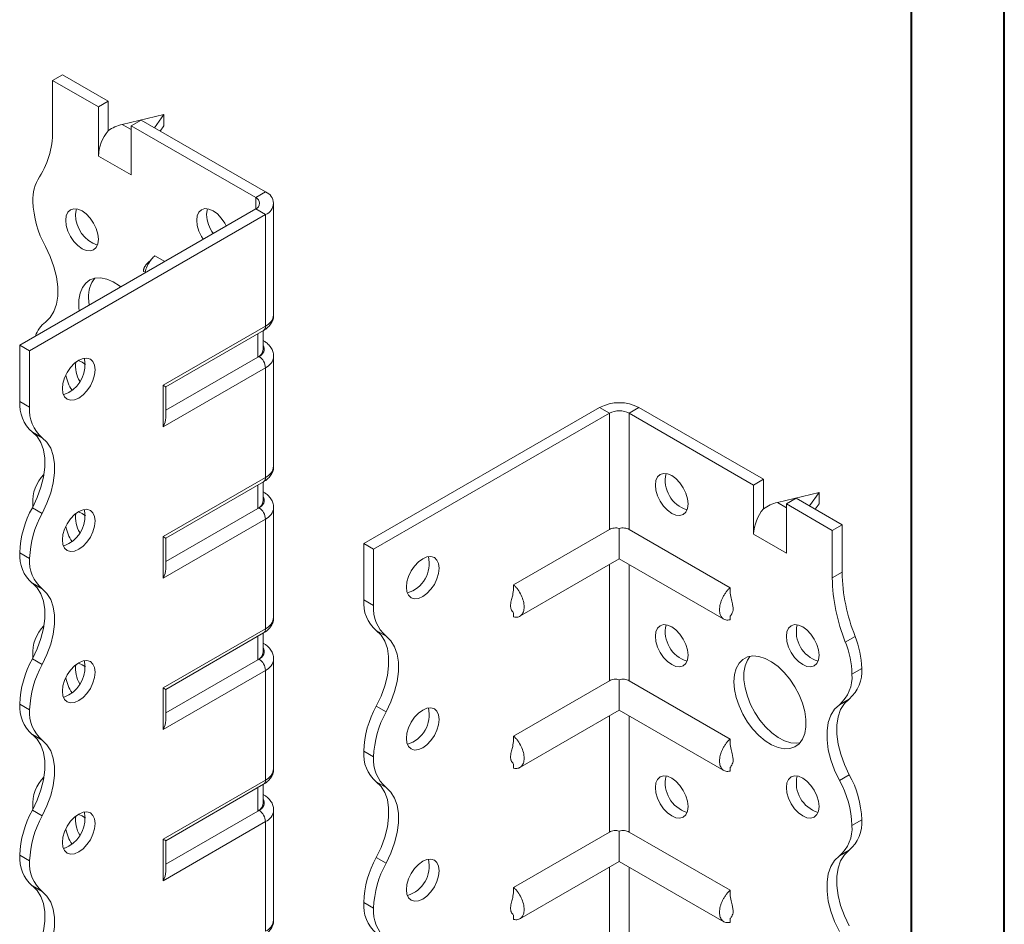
# Model space of a CAD drawing. Header units: millimetres. Extents: x 0 to 210, y 0 to 297.
# Tile 4 of 6: x 157 to 210, y 111 to 160. Entities that reach past the tile are written whole.
import ezdxf

# ---------------------------------------------------------------- set-up
doc = ezdxf.new("R2010")
doc.units = ezdxf.units.MM

msp = doc.modelspace()

# ---------------------------------------------------------------- linework, layer by layer
at = {"color": 7, "linetype": 'Continuous', "lineweight": 40}
for p, q in [((210.079, 0.215), (210.079, 297.215)), ((205.079, 5.215), (205.079, 292.215))]:
    msp.add_line(p, q, dxfattribs=at)
at = {"color": 7, "linetype": 'Continuous', "lineweight": 15}
for p, q in [((158.72, 156.924), (159.251, 157.23)), ((158.72, 156.924), (158.72, 154.36)), ((161.195, 155.495), (158.72, 156.924)), ((161.725, 155.801), (159.251, 157.23)), ((161.725, 155.801), (161.195, 155.495)), ((161.725, 154.208), (161.725, 155.801)), ((161.195, 152.842), (161.195, 155.495)), ((164.731, 155.087), (162.477, 154.551)), ((162.963, 154.475), (163.493, 154.781)), ((170.211, 150.903), (163.493, 154.781)), ((164.215, 154.364), (164.731, 155.087)), ((164.731, 155.087), (164.731, 154.474)), ((162.477, 154.551), (162.963, 154.27)), ((162.963, 151.821), (162.963, 154.475)), ((169.68, 150.597), (162.963, 154.475)), ((164.731, 154.474), (164.525, 154.186)), ((161.195, 152.842), (162.963, 151.821)), ((169.68, 150.597), (170.211, 150.903)), ((169.68, 150.597), (169.68, 149.985)), ((156.952, 142.637), (169.68, 149.985)), ((169.68, 149.985), (170.211, 149.678)), ((170.65, 144.269), (170.65, 150.291)), ((157.483, 142.331), (170.211, 149.678)), ((170.211, 143.656), (170.211, 149.678)), ((164.771, 147.15), (164.236, 147.459)), ((160.665, 145.186), (160.692, 144.796)), ((164.685, 140.466), (170.211, 143.656)), ((164.831, 140.382), (170.107, 143.427)), ((169.791, 141.985), (169.791, 143.245)), ((170.084, 142.393), (170.084, 143.414)), ((157.483, 142.331), (156.952, 142.637)), ((156.952, 139.595), (156.952, 142.637)), ((170.107, 142.864), (170.084, 142.878)), ((170.107, 142.864), (170.084, 142.876)), ((157.483, 139.289), (157.483, 142.331)), ((169.791, 141.985), (164.831, 139.122)), ((169.857, 142.023), (169.791, 141.985)), ((170.65, 136.103), (170.65, 142.023)), ((170.211, 141.411), (164.685, 138.221)), ((170.211, 135.491), (170.211, 141.411)), ((164.685, 138.221), (164.685, 140.466)), ((164.831, 138.714), (164.831, 140.382)), ((156.952, 139.595), (157.483, 139.289)), ((175.514, 131.922), (188.242, 139.269)), ((188.772, 138.963), (188.242, 139.269)), ((189.833, 138.963), (190.363, 139.269)), ((190.363, 139.269), (197.081, 135.391)), ((176.044, 131.615), (188.772, 138.963)), ((188.772, 138.963), (188.772, 132.682)), ((189.833, 132.682), (189.833, 138.963)), ((189.833, 138.963), (196.55, 135.085)), ((158.158, 137.638), (157.628, 137.944)), ((164.685, 132.301), (170.211, 135.491)), ((164.831, 132.216), (170.107, 135.262)), ((169.791, 133.82), (169.791, 135.08)), ((170.084, 134.228), (170.084, 135.249)), ((197.081, 135.391), (196.55, 135.085)), ((196.55, 132.431), (196.55, 135.085)), ((197.081, 133.798), (197.081, 135.391)), ((170.107, 134.699), (170.084, 134.712)), ((170.107, 134.699), (170.084, 134.71)), ((200.086, 134.677), (197.832, 134.141)), ((199.57, 133.954), (200.086, 134.677)), ((200.086, 134.677), (200.086, 134.064)), ((157.66, 134.061), (157.662, 133.926)), ((197.832, 134.141), (198.318, 133.86)), ((198.318, 134.065), (198.849, 134.371)), ((198.318, 131.411), (198.318, 134.065)), ((198.318, 134.065), (200.793, 132.636)), ((198.849, 134.371), (201.323, 132.942)), ((200.086, 134.064), (199.88, 133.775)), ((157.628, 133.861), (158.158, 133.555)), ((169.791, 133.82), (164.831, 130.956)), ((169.857, 133.858), (169.791, 133.82)), ((170.65, 127.938), (170.65, 133.858)), ((170.211, 133.246), (164.685, 130.055)), ((170.211, 127.326), (170.211, 133.246)), ((200.793, 132.636), (201.323, 132.942)), ((201.323, 132.942), (201.323, 130.378)), ((188.772, 132.682), (183.6, 129.697)), ((189.303, 132.737), (189.303, 131.099)), ((189.833, 132.682), (195.277, 129.539)), ((196.55, 132.431), (198.318, 131.411)), ((200.793, 132.636), (200.793, 130.072)), ((164.685, 130.055), (164.685, 132.301)), ((164.831, 130.548), (164.831, 132.216)), ((175.514, 131.922), (176.044, 131.615)), ((175.514, 128.88), (175.514, 131.922)), ((157.483, 131.124), (156.952, 131.43)), ((156.952, 131.429), (156.952, 131.43)), ((156.952, 131.429), (157.483, 131.123)), ((176.044, 128.574), (176.044, 131.615)), ((157.483, 131.123), (157.483, 131.124)), ((183.937, 128.002), (189.303, 131.099)), ((188.772, 130.793), (188.772, 124.517)), ((189.303, 131.099), (194.94, 127.845)), ((189.833, 124.517), (189.833, 130.793)), ((200.793, 130.072), (201.323, 130.378)), ((158.158, 129.472), (157.628, 129.779)), ((175.514, 128.88), (176.044, 128.574)), ((183.6, 128.191), (183.6, 127.968)), ((195.278, 128.028), (195.277, 127.811)), ((164.685, 124.135), (170.211, 127.326)), ((164.831, 124.051), (170.107, 127.097)), ((170.084, 126.063), (170.084, 127.083)), ((176.72, 126.922), (176.189, 127.228)), ((169.791, 125.654), (169.791, 126.914)), ((170.107, 126.534), (170.084, 126.547)), ((170.107, 126.534), (170.084, 126.545)), ((201.5, 126.609), (202.031, 126.915)), ((157.628, 125.696), (158.158, 125.389)), ((157.66, 125.895), (157.662, 125.761)), ((169.791, 125.654), (164.831, 122.791)), ((169.857, 125.692), (169.791, 125.654)), ((170.65, 119.772), (170.65, 125.692)), ((170.211, 125.08), (164.685, 121.89)), ((170.211, 119.16), (170.211, 125.08)), ((201.854, 124.879), (202.384, 125.185)), ((188.772, 124.517), (183.6, 121.531)), ((189.303, 124.571), (189.303, 122.934)), ((189.833, 124.517), (195.277, 121.374)), ((164.685, 121.89), (164.685, 124.135)), ((164.831, 122.383), (164.831, 124.051)), ((201.709, 123.534), (201.178, 123.227)), ((157.483, 122.958), (156.952, 123.264)), ((156.952, 123.264), (157.483, 122.958)), ((156.952, 123.264), (156.952, 123.264)), ((157.483, 122.958), (157.483, 122.958)), ((176.189, 123.146), (176.72, 122.839)), ((183.937, 119.837), (189.303, 122.934)), ((189.303, 122.934), (194.94, 119.679)), ((188.772, 122.628), (188.772, 116.352)), ((189.833, 116.352), (189.833, 122.628)), ((158.158, 121.307), (157.628, 121.613)), ((176.044, 120.408), (175.514, 120.714)), ((175.514, 120.714), (176.044, 120.408)), ((175.514, 120.714), (175.514, 120.714)), ((176.044, 120.408), (176.044, 120.408)), ((183.6, 120.026), (183.6, 119.803)), ((195.278, 119.863), (195.277, 119.646)), ((164.685, 115.97), (170.211, 119.16)), ((176.719, 118.757), (176.189, 119.063)), ((201.179, 119.144), (201.709, 119.45)), ((164.831, 115.885), (170.107, 118.931)), ((169.791, 117.489), (169.791, 118.749)), ((170.084, 117.897), (170.084, 118.918)), ((170.107, 118.368), (170.084, 118.382)), ((170.107, 118.368), (170.084, 118.379)), ((157.628, 117.53), (158.158, 117.224)), ((157.66, 117.73), (157.66, 117.729)), ((157.66, 117.729), (157.662, 117.595)), ((169.791, 117.489), (164.831, 114.626)), ((169.857, 117.527), (169.791, 117.489)), ((170.65, 111.607), (170.65, 117.527)), ((170.211, 116.915), (164.685, 113.725)), ((170.211, 110.995), (170.211, 116.915)), ((202.384, 117.02), (201.854, 116.714)), ((201.854, 116.714), (202.384, 117.02)), ((202.384, 117.02), (202.384, 117.02)), ((189.303, 116.406), (189.303, 114.768)), ((201.854, 116.714), (201.854, 116.714)), ((164.685, 113.725), (164.685, 115.97)), ((164.831, 114.217), (164.831, 115.885)), ((188.772, 116.352), (183.6, 113.366)), ((189.833, 116.352), (195.277, 113.209)), ((201.709, 115.368), (201.178, 115.062)), ((157.483, 114.793), (156.952, 115.099)), ((156.952, 115.098), (156.952, 115.099)), ((156.952, 115.098), (157.483, 114.792)), ((157.483, 114.792), (157.483, 114.793)), ((176.189, 114.98), (176.72, 114.674)), ((183.937, 111.671), (189.303, 114.768)), ((189.303, 114.768), (194.94, 111.514)), ((188.772, 114.462), (188.772, 108.186)), ((189.833, 108.186), (189.833, 114.462)), ((158.158, 113.142), (157.628, 113.448)), ((176.044, 112.243), (175.514, 112.549)), ((175.514, 112.548), (175.514, 112.549)), ((175.514, 112.548), (176.044, 112.242)), ((176.044, 112.242), (176.044, 112.243)), ((183.6, 111.86), (183.6, 111.637)), ((195.278, 111.697), (195.277, 111.48))]:
    msp.add_line(p, q, dxfattribs=at)
at = {"color": 7, "linetype": 'Continuous', "lineweight": 15, "flags": 128}
for points in [[(161.195, 148.351), (161.165, 148.632), (161.077, 148.929), (160.936, 149.222), (160.753, 149.49), (160.54, 149.715), (160.311, 149.881), (160.082, 149.979), (159.869, 150), (159.686, 149.943), (159.546, 149.813), (159.457, 149.618), (159.427, 149.371), (159.457, 149.09), (159.546, 148.792), (159.686, 148.5), (159.869, 148.232), (160.082, 148.007), (160.311, 147.84), (160.54, 147.743), (160.753, 147.722), (160.936, 147.778), (161.077, 147.909), (161.165, 148.104), (161.195, 148.351)], [(160.01, 149.994), (159.988, 149.924), (159.958, 149.677)], [(168.089, 149.066), (168.007, 149.222), (167.824, 149.49), (167.611, 149.715), (167.382, 149.882), (167.154, 149.979), (166.94, 150.001), (166.757, 149.944), (166.617, 149.814), (166.529, 149.619), (166.498, 149.372), (166.529, 149.09), (166.617, 148.793), (166.757, 148.501), (166.852, 148.352)], [(167.082, 149.995), (167.059, 149.925), (167.029, 149.678)], [(158.335, 143.878), (158.594, 144.123), (158.795, 144.446), (158.932, 144.837), (159.001, 145.286), (159.001, 145.782), (158.932, 146.312), (158.795, 146.861), (158.594, 147.415), (158.335, 147.96)], [(162.404, 145.784), (162.34, 145.832), (161.992, 146.051), (161.646, 146.197), (161.315, 146.264), (161.008, 146.25), (160.735, 146.156), (160.506, 145.986), (160.327, 145.743), (160.205, 145.437), (160.142, 145.077), (160.142, 144.674), (160.162, 144.49)], [(160.134, 141.82), (159.906, 141.653), (159.692, 141.428), (159.509, 141.16), (159.369, 140.868), (159.281, 140.571), (159.251, 140.289), (159.281, 140.042), (159.369, 139.847), (159.509, 139.717), (159.692, 139.66), (159.906, 139.681), (160.134, 139.779), (160.363, 139.946), (160.576, 140.171), (160.759, 140.439), (160.9, 140.731), (160.988, 141.028), (161.018, 141.31), (160.988, 141.556), (160.9, 141.752), (160.759, 141.882), (160.576, 141.939), (160.363, 141.917), (160.134, 141.82)], [(160.488, 141.594), (160.311, 141.716), (160.11, 141.806)], [(164.685, 140.466), (164.747, 140.43), (164.793, 140.404), (164.822, 140.387), (164.831, 140.382)], [(159.604, 140.085), (159.375, 139.988), (159.303, 139.972)], [(157.628, 137.944), (157.887, 137.698), (158.088, 137.376), (158.225, 136.985), (158.294, 136.535), (158.294, 136.039), (158.225, 135.51), (158.088, 134.96), (157.887, 134.406), (157.628, 133.861)], [(158.158, 133.555), (158.418, 134.1), (158.618, 134.654), (158.755, 135.203), (158.825, 135.733), (158.825, 136.229), (158.755, 136.679), (158.618, 137.07), (158.418, 137.392), (158.158, 137.638)], [(191.247, 135.085), (191.277, 135.331), (191.366, 135.527), (191.506, 135.657), (191.689, 135.713), (191.902, 135.692), (192.131, 135.595), (192.36, 135.428), (192.573, 135.203), (192.756, 134.935), (192.896, 134.643), (192.985, 134.346), (193.015, 134.064), (192.985, 133.817), (192.896, 133.622), (192.756, 133.492), (192.573, 133.435), (192.36, 133.456), (192.131, 133.554), (191.902, 133.721), (191.689, 133.946), (191.506, 134.213), (191.366, 134.506), (191.277, 134.803), (191.247, 135.085)], [(160.134, 133.655), (159.906, 133.488), (159.692, 133.263), (159.509, 132.995), (159.369, 132.702), (159.281, 132.405), (159.251, 132.124), (159.281, 131.877), (159.369, 131.682), (159.509, 131.552), (159.692, 131.495), (159.906, 131.516), (160.134, 131.613), (160.363, 131.78), (160.576, 132.005), (160.759, 132.273), (160.9, 132.566), (160.988, 132.863), (161.018, 133.144), (160.988, 133.391), (160.9, 133.586), (160.759, 133.717), (160.576, 133.773), (160.363, 133.752), (160.134, 133.655)], [(160.488, 133.428), (160.311, 133.551), (160.11, 133.64)], [(159.604, 131.92), (159.375, 131.822), (159.303, 131.807)], [(164.685, 132.301), (164.747, 132.265), (164.793, 132.238), (164.822, 132.222), (164.831, 132.216)], [(178.696, 131.105), (178.467, 130.938), (178.254, 130.713), (178.071, 130.445), (177.931, 130.153), (177.842, 129.855), (177.812, 129.574), (177.842, 129.327), (177.931, 129.132), (178.071, 129.002), (178.254, 128.945), (178.467, 128.966), (178.696, 129.063), (178.925, 129.23), (179.138, 129.455), (179.321, 129.723), (179.461, 130.016), (179.55, 130.313), (179.58, 130.594), (179.55, 130.841), (179.461, 131.036), (179.321, 131.167), (179.138, 131.223), (178.925, 131.202), (178.696, 131.105)], [(157.628, 129.779), (157.887, 129.533), (158.088, 129.211), (158.225, 128.819), (158.294, 128.37), (158.294, 127.874), (158.225, 127.344), (158.088, 126.795), (157.887, 126.241), (157.628, 125.696)], [(158.158, 125.389), (158.418, 125.935), (158.618, 126.489), (158.755, 127.038), (158.825, 127.568), (158.825, 128.064), (158.755, 128.513), (158.618, 128.904), (158.417, 129.227), (158.158, 129.472)], [(191.247, 126.919), (191.277, 127.166), (191.366, 127.361), (191.506, 127.491), (191.689, 127.548), (191.902, 127.527), (192.131, 127.43), (192.36, 127.263), (192.573, 127.038), (192.756, 126.77), (192.896, 126.477), (192.985, 126.18), (193.015, 125.899), (192.985, 125.652), (192.896, 125.457), (192.756, 125.326), (192.573, 125.27), (192.36, 125.291), (192.131, 125.388), (191.902, 125.555), (191.689, 125.78), (191.506, 126.048), (191.366, 126.34), (191.277, 126.638), (191.247, 126.919)], [(198.318, 126.92), (198.348, 127.167), (198.437, 127.362), (198.577, 127.492), (198.76, 127.549), (198.973, 127.528), (199.202, 127.43), (199.431, 127.263), (199.644, 127.038), (199.827, 126.771), (199.968, 126.478), (200.056, 126.181), (200.086, 125.899), (200.056, 125.653), (199.968, 125.457), (199.827, 125.327), (199.644, 125.271), (199.431, 125.292), (199.202, 125.389), (198.973, 125.556), (198.76, 125.781), (198.577, 126.049), (198.437, 126.341), (198.348, 126.638), (198.318, 126.92)], [(176.189, 123.146), (176.449, 123.691), (176.65, 124.245), (176.787, 124.794), (176.856, 125.324), (176.856, 125.82), (176.787, 126.269), (176.65, 126.66), (176.449, 126.983), (176.189, 127.228)], [(176.72, 122.839), (176.979, 123.385), (177.18, 123.939), (177.317, 124.488), (177.386, 125.018), (177.386, 125.514), (177.317, 125.963), (177.18, 126.354), (176.979, 126.677), (176.72, 126.922)], [(160.134, 125.489), (159.906, 125.322), (159.692, 125.097), (159.509, 124.83), (159.369, 124.537), (159.281, 124.24), (159.251, 123.958), (159.281, 123.712), (159.369, 123.516), (159.509, 123.386), (159.692, 123.33), (159.906, 123.351), (160.134, 123.448), (160.363, 123.615), (160.576, 123.84), (160.759, 124.108), (160.9, 124.4), (160.988, 124.697), (161.018, 124.979), (160.988, 125.226), (160.9, 125.421), (160.759, 125.551), (160.576, 125.608), (160.363, 125.587), (160.134, 125.489)], [(160.488, 125.263), (160.311, 125.385), (160.11, 125.475)], [(195.49, 124.47), (195.521, 124.853), (195.614, 125.187), (195.765, 125.463), (195.97, 125.67), (196.222, 125.803), (196.513, 125.857), (196.833, 125.83), (197.173, 125.723), (197.522, 125.54), (197.867, 125.287), (198.199, 124.971), (198.506, 124.603), (198.778, 124.195), (199.007, 123.759), (199.186, 123.31), (199.309, 122.863), (199.371, 122.431), (199.371, 122.028), (199.309, 121.668), (199.186, 121.362), (199.007, 121.119), (198.778, 120.949), (198.506, 120.855), (198.199, 120.841), (197.867, 120.908), (197.522, 121.054), (197.173, 121.273), (196.833, 121.559), (196.513, 121.902), (196.222, 122.292), (195.97, 122.715), (195.765, 123.159), (195.614, 123.609), (195.521, 124.051), (195.49, 124.47)], [(196.35, 125.837), (196.213, 125.639), (196.09, 125.333), (196.028, 124.973), (196.028, 124.57), (196.09, 124.138), (196.213, 123.691), (196.391, 123.242), (196.621, 122.806), (196.893, 122.398), (197.2, 122.03), (197.532, 121.714), (197.877, 121.461), (198.226, 121.278), (198.566, 121.171), (198.886, 121.144), (199.049, 121.164)], [(164.685, 124.135), (164.747, 124.1), (164.793, 124.073), (164.822, 124.056), (164.831, 124.051)], [(159.604, 123.754), (159.375, 123.657), (159.303, 123.641)], [(201.709, 123.534), (201.449, 123.288), (201.248, 122.965), (201.112, 122.574), (201.042, 122.125), (201.042, 121.629), (201.112, 121.099), (201.249, 120.55), (201.449, 119.995), (201.709, 119.45)], [(178.696, 122.939), (178.467, 122.773), (178.254, 122.547), (178.071, 122.28), (177.931, 121.987), (177.842, 121.69), (177.812, 121.408), (177.842, 121.162), (177.931, 120.966), (178.071, 120.836), (178.254, 120.78), (178.467, 120.801), (178.696, 120.898), (178.925, 121.065), (179.138, 121.29), (179.321, 121.558), (179.461, 121.85), (179.55, 122.147), (179.58, 122.429), (179.55, 122.676), (179.461, 122.871), (179.321, 123.001), (179.138, 123.058), (178.925, 123.037), (178.696, 122.939)], [(201.179, 119.144), (200.919, 119.689), (200.718, 120.244), (200.581, 120.793), (200.512, 121.323), (200.512, 121.819), (200.581, 122.268), (200.718, 122.659), (200.919, 122.982), (201.178, 123.227)], [(157.628, 121.613), (157.887, 121.368), (158.088, 121.045), (158.225, 120.654), (158.294, 120.205), (158.294, 119.709), (158.225, 119.179), (158.088, 118.63), (157.887, 118.075), (157.628, 117.53)], [(158.158, 117.224), (158.418, 117.769), (158.618, 118.324), (158.755, 118.873), (158.825, 119.402), (158.825, 119.898), (158.755, 120.348), (158.618, 120.739), (158.417, 121.062), (158.158, 121.307)], [(176.189, 114.98), (176.449, 115.525), (176.65, 116.08), (176.787, 116.629), (176.856, 117.159), (176.856, 117.655), (176.786, 118.104), (176.65, 118.495), (176.449, 118.818), (176.189, 119.063)], [(191.247, 118.754), (191.277, 119.001), (191.366, 119.196), (191.506, 119.326), (191.689, 119.383), (191.902, 119.361), (192.131, 119.264), (192.36, 119.097), (192.573, 118.872), (192.756, 118.604), (192.896, 118.312), (192.985, 118.015), (193.015, 117.733), (192.985, 117.486), (192.896, 117.291), (192.756, 117.161), (192.573, 117.104), (192.36, 117.126), (192.131, 117.223), (191.902, 117.39), (191.689, 117.615), (191.506, 117.883), (191.366, 118.175), (191.277, 118.472), (191.247, 118.754)], [(198.318, 118.754), (198.348, 119.001), (198.437, 119.196), (198.577, 119.327), (198.76, 119.383), (198.973, 119.362), (199.202, 119.265), (199.431, 119.098), (199.644, 118.873), (199.827, 118.605), (199.968, 118.313), (200.056, 118.015), (200.086, 117.734), (200.056, 117.487), (199.968, 117.292), (199.827, 117.162), (199.644, 117.105), (199.431, 117.126), (199.202, 117.224), (198.973, 117.39), (198.76, 117.615), (198.577, 117.883), (198.437, 118.176), (198.348, 118.473), (198.318, 118.754)], [(176.72, 114.674), (176.979, 115.219), (177.18, 115.774), (177.317, 116.323), (177.386, 116.852), (177.386, 117.348), (177.317, 117.798), (177.18, 118.189), (176.979, 118.512), (176.719, 118.757)], [(160.134, 117.324), (159.906, 117.157), (159.692, 116.932), (159.509, 116.664), (159.369, 116.372), (159.281, 116.075), (159.251, 115.793), (159.281, 115.546), (159.369, 115.351), (159.509, 115.221), (159.692, 115.164), (159.906, 115.185), (160.134, 115.283), (160.363, 115.449), (160.576, 115.674), (160.759, 115.942), (160.9, 116.235), (160.988, 116.532), (161.018, 116.813), (160.988, 117.06), (160.9, 117.255), (160.759, 117.386), (160.576, 117.442), (160.363, 117.421), (160.134, 117.324)], [(160.488, 117.097), (160.311, 117.22), (160.11, 117.309)], [(159.604, 115.589), (159.375, 115.491), (159.303, 115.476)], [(201.709, 115.368), (201.449, 115.123), (201.248, 114.8), (201.112, 114.409), (201.042, 113.96), (201.042, 113.463), (201.112, 112.934), (201.248, 112.385), (201.449, 111.83), (201.709, 111.285)], [(178.696, 114.774), (178.467, 114.607), (178.254, 114.382), (178.071, 114.114), (177.931, 113.822), (177.842, 113.525), (177.812, 113.243), (177.842, 112.996), (177.931, 112.801), (178.071, 112.671), (178.254, 112.614), (178.467, 112.635), (178.696, 112.733), (178.925, 112.899), (179.138, 113.124), (179.321, 113.392), (179.461, 113.685), (179.55, 113.982), (179.58, 114.264), (179.55, 114.51), (179.461, 114.706), (179.321, 114.836), (179.138, 114.892), (178.925, 114.871), (178.696, 114.774)], [(201.178, 110.979), (200.919, 111.524), (200.718, 112.079), (200.581, 112.628), (200.512, 113.157), (200.512, 113.653), (200.581, 114.103), (200.718, 114.494), (200.919, 114.817), (201.178, 115.062)], [(157.628, 113.448), (157.887, 113.202), (158.088, 112.88), (158.225, 112.489), (158.294, 112.039), (158.294, 111.543), (158.225, 111.013), (158.088, 110.464), (157.887, 109.909), (157.628, 109.364)], [(158.158, 109.058), (158.417, 109.603), (158.618, 110.158), (158.755, 110.707), (158.825, 111.237), (158.825, 111.733), (158.755, 112.182), (158.618, 112.574), (158.417, 112.896), (158.158, 113.142)]]:
    msp.add_lwpolyline(points, dxfattribs=at)
at = {"color": 7, "linetype": 'Continuous', "lineweight": 15}
for centre, radius, start, end in [((154.116, 154.172), 4.608, 327.7485, 2.3387), ((163.495, 152.736), 2.302, 140.2279, 177.3607), ((159.96, 150.484), 2.303, 147.7416, 182.2983), ((169.978, 150.291), 0.655, 290.7834, 69.2166), ((162.969, 150.557), 5.312, 181.7823, 209.2631), ((169.564, 150.291), 0.327, 290.7834, 69.2166), ((161.694, 149.68), 1.737, 180.0957, 251.4679), ((168.921, 149.762), 1.894, 182.5421, 215.6547), ((162.208, 145.288), 1.547, 141.6535, 183.7724), ((169.899, 144.344), 0.754, 294.3747, 354.3052), ((159.274, 142.641), 1.553, 127.2348, 161.8283), ((169.966, 143.629), 0.246, 305.0133, 6.2988), ((169.708, 142.428), 0.431, 290.2669, 29.2057), ((158.733, 141.587), 1.737, 300.0962, 11.4726), ((169.584, 142.443), 0.503, 294.3747, 354.3052), ((169.443, 141.376), 0.768, 2.6055, 57.3945), ((169.914, 142.087), 0.738, 293.6703, 355.2715), ((161.552, 141.505), 1.589, 172.4911, 211.152), ((161.39, 141.327), 1.973, 188.6835, 214.8558), ((158.906, 139.43), 1.96, 175.1643, 229.312), ((159.436, 139.124), 1.96, 175.1643, 229.312), ((189.303, 137.222), 2.306, 62.6097, 117.3903), ((189.303, 137.939), 1.153, 62.6097, 117.3903), ((169.899, 136.178), 0.754, 294.3747, 354.3052), ((159.662, 134.218), 2.009, 134.7177, 184.4772), ((169.966, 135.464), 0.246, 305.0133, 6.2988), ((193.429, 135.324), 1.645, 166.5019, 253.4927), ((169.708, 134.262), 0.431, 290.2669, 29.2057), ((169.584, 134.278), 0.503, 294.3747, 354.3052), ((162.262, 131.264), 5.312, 150.7369, 178.2177), ((162.792, 130.958), 5.312, 150.7369, 178.2177), ((158.733, 133.422), 1.737, 300.0962, 11.4726), ((161.552, 133.34), 1.589, 172.4911, 211.152), ((169.443, 133.211), 0.768, 2.6055, 57.3945), ((169.914, 133.922), 0.738, 293.6703, 355.2715), ((198.85, 132.325), 2.302, 140.2279, 177.3607), ((161.39, 133.162), 1.973, 188.6835, 214.8558), ((158.904, 131.264), 1.959, 175.1625, 229.3233), ((159.435, 130.958), 1.959, 175.1625, 229.3233), ((177.398, 130.834), 1.645, 286.5073, 13.4981), ((211.08, 130.566), 9.758, 181.104, 201.9744), ((210.549, 130.26), 9.758, 181.104, 201.9744), ((177.467, 128.715), 1.96, 175.1643, 229.312), ((177.998, 128.409), 1.96, 175.1643, 229.312), ((169.899, 128.013), 0.754, 294.3747, 354.3052), ((193.429, 127.158), 1.645, 166.5019, 253.4927), ((200.5, 127.159), 1.645, 166.5019, 253.4927), ((159.662, 126.052), 2.009, 134.7177, 184.4772), ((169.966, 127.299), 0.246, 305.0133, 6.2988), ((196.974, 124.782), 4.881, 1.1352, 21.9715), ((197.504, 125.088), 4.881, 1.1352, 21.9715), ((169.584, 126.112), 0.503, 294.3747, 354.3052), ((169.708, 126.097), 0.431, 290.2669, 29.2057), ((162.262, 123.099), 5.312, 150.7369, 178.2177), ((158.733, 125.257), 1.737, 300.0962, 11.4726), ((169.443, 125.045), 0.768, 2.6055, 57.3945), ((169.914, 125.756), 0.738, 293.6703, 355.2715), ((162.792, 122.793), 5.312, 150.7369, 178.2177), ((161.552, 125.174), 1.589, 172.4911, 211.152), ((199.901, 124.714), 1.96, 310.688, 4.8357), ((200.431, 125.02), 1.96, 310.688, 4.8357), ((161.39, 124.996), 1.973, 188.6835, 214.8558), ((158.904, 123.099), 1.959, 175.1625, 229.3233), ((159.435, 122.792), 1.959, 175.1625, 229.3233), ((180.823, 120.549), 5.312, 150.7369, 178.2177), ((181.353, 120.243), 5.312, 150.7369, 178.2177), ((177.398, 122.668), 1.645, 286.5073, 13.4981), ((177.466, 120.549), 1.959, 175.1625, 229.3233), ((177.996, 120.243), 1.959, 175.1625, 229.3233), ((169.899, 119.847), 0.754, 294.3747, 354.3052), ((159.663, 117.887), 2.009, 134.7217, 184.4767), ((169.966, 119.133), 0.246, 305.0133, 6.2988), ((193.429, 118.993), 1.645, 166.5019, 253.4927), ((200.5, 118.994), 1.645, 166.5019, 253.4927), ((196.548, 116.549), 5.308, 1.7827, 29.2674), ((197.078, 116.855), 5.308, 1.7827, 29.2674), ((169.708, 117.931), 0.431, 290.2669, 29.2057), ((162.262, 114.934), 5.312, 150.7369, 178.2177), ((158.733, 117.091), 1.737, 300.0962, 11.4726), ((169.584, 117.947), 0.503, 294.3747, 354.3052), ((169.443, 116.88), 0.768, 2.6055, 57.3945), ((169.914, 117.591), 0.738, 293.6703, 355.2715), ((162.792, 114.628), 5.312, 150.7369, 178.2177), ((161.552, 117.009), 1.589, 172.4911, 211.152), ((200.431, 116.854), 1.96, 310.688, 4.8357), ((161.39, 116.831), 1.973, 188.6835, 214.8558), ((199.901, 116.548), 1.96, 310.688, 4.8357), ((158.904, 114.933), 1.959, 175.1625, 229.3233), ((159.435, 114.627), 1.959, 175.1625, 229.3233), ((180.823, 112.384), 5.312, 150.7369, 178.2177), ((177.398, 114.503), 1.645, 286.5073, 13.4981), ((181.353, 112.078), 5.312, 150.7369, 178.2177), ((177.466, 112.383), 1.959, 175.1625, 229.3233), ((177.996, 112.077), 1.959, 175.1625, 229.3233), ((169.899, 111.682), 0.754, 294.3747, 354.3052)]:
    msp.add_arc(centre, radius, start, end, dxfattribs=at)
for centre, major_axis, ratio, start_param, end_param in [((162.477, 153.326), (1.39, 0.796), 0.717477, 1.181016, 1.704614), ((164.331, 138.425), (0.354, 0.612), 0.577335, 4.71243, 5.497828), ((197.832, 132.916), (1.39, 0.796), 0.717477, 1.181016, 1.704614), ((164.331, 130.259), (0.354, 0.612), 0.577335, 4.71243, 5.497828), ((164.331, 122.094), (0.354, 0.612), 0.577335, 4.71243, 5.497828), ((164.331, 116.174), (0.5, -0.289), 0.00007, 0.000041, 0.785439), ((164.331, 113.929), (0.354, 0.612), 0.577335, 4.71243, 5.497828)]:
    msp.add_ellipse(centre, major_axis=major_axis, ratio=ratio, start_param=start_param, end_param=end_param, dxfattribs=at)
for points, knots in [([(164.085, 147.312), (164.049, 147.269), (163.977, 147.181), (163.849, 147.064), (163.748, 146.956), (163.681, 146.853), (163.654, 146.791), (163.641, 146.751), (163.633, 146.712), (163.63, 146.677), (163.63, 146.646), (163.634, 146.62), (163.641, 146.602), (163.647, 146.599), (163.65, 146.598)], [0, 0, 0, 0, 0.171197, 0.348282, 0.598775, 0.712907, 0.756544, 0.79336, 0.825736, 0.85653, 0.888582, 0.924117, 0.961317, 1, 1, 1, 1]), ([(164.236, 147.459), (164.18, 147.404), (164.041, 147.267), (163.86, 146.986), (163.737, 146.718), (163.715, 146.573), (163.71, 146.538)], [0, 0, 0, 0, 0.225912, 0.558443, 0.890983, 1, 1, 1, 1]), ([(170.107, 143.427), (170.158, 143.459), (170.286, 143.54), (170.453, 143.703), (170.583, 143.918), (170.649, 144.112), (170.642, 144.228), (170.64, 144.265)], [0, 0, 0, 0, 0.167593, 0.4235294, 0.6631009, 0.8941975, 1, 1, 1, 1]), ([(170.64, 142.027), (170.641, 142.074), (170.645, 142.204), (170.569, 142.405), (170.433, 142.611), (170.272, 142.762), (170.152, 142.836), (170.107, 142.864)], [0, 0, 0, 0, 0.136369, 0.373124, 0.607174, 0.851299, 1, 1, 1, 1]), ([(170.107, 135.262), (170.158, 135.294), (170.286, 135.375), (170.453, 135.538), (170.583, 135.752), (170.649, 135.946), (170.642, 136.063), (170.64, 136.1)], [0, 0, 0, 0, 0.167593, 0.423529, 0.663101, 0.894197, 1, 1, 1, 1]), ([(170.64, 133.861), (170.641, 133.909), (170.645, 134.038), (170.569, 134.239), (170.433, 134.446), (170.272, 134.596), (170.152, 134.671), (170.107, 134.699)], [0, 0, 0, 0, 0.136369, 0.373124, 0.607174, 0.851299, 1, 1, 1, 1]), ([(189.303, 132.737), (189.256, 132.751), (189.208, 132.76), (189.113, 132.769), (189.066, 132.768), (188.928, 132.751), (188.843, 132.723), (188.772, 132.682)], [0, 0, 0, 0, 0.25, 0.25, 0.5, 0.5, 1, 1, 1, 1]), ([(189.833, 132.682), (189.797, 132.703), (189.759, 132.72), (189.676, 132.747), (189.631, 132.757), (189.54, 132.768), (189.493, 132.769), (189.397, 132.76), (189.349, 132.751), (189.303, 132.737)], [0, 0, 0, 0, 0.25, 0.25, 0.5, 0.5, 0.75, 0.75, 1, 1, 1, 1]), ([(183.6, 127.968), (183.64, 127.958), (183.68, 127.952), (183.757, 127.95), (183.793, 127.953), (183.862, 127.967), (183.894, 127.979), (183.955, 128.011), (183.983, 128.031), (184.034, 128.079), (184.056, 128.107), (184.095, 128.17), (184.112, 128.206), (184.139, 128.282), (184.149, 128.323), (184.162, 128.41), (184.165, 128.457), (184.165, 128.554), (184.162, 128.604), (184.149, 128.707), (184.139, 128.76), (184.099, 128.922), (184.059, 129.03), (183.958, 129.244), (183.897, 129.346), (183.793, 129.489), (183.757, 129.534), (183.68, 129.62), (183.64, 129.659), (183.6, 129.697)], [0, 0, 0, 0, 0.0625, 0.0625, 0.125, 0.125, 0.1875, 0.1875, 0.25, 0.25, 0.3125, 0.3125, 0.375, 0.375, 0.4375, 0.4375, 0.5, 0.5, 0.5625, 0.5625, 0.625, 0.625, 0.75, 0.75, 0.875, 0.875, 0.9375, 0.9375, 1, 1, 1, 1]), ([(183.6, 129.493), (183.586, 129.376), (183.564, 129.177), (183.494, 128.938), (183.453, 128.759), (183.431, 128.607), (183.436, 128.474), (183.46, 128.384), (183.497, 128.303), (183.564, 128.24), (183.587, 128.196), (183.6, 128.172)], [0, 0, 0, 0, 0.183504, 0.31194, 0.386743, 0.467744, 0.560177, 0.6132, 0.6742, 0.824602, 1, 1, 1, 1]), ([(195.277, 129.539), (195.238, 129.502), (195.198, 129.463), (195.121, 129.378), (195.084, 129.332), (195.016, 129.237), (194.983, 129.188), (194.923, 129.087), (194.894, 129.034), (194.844, 128.927), (194.822, 128.874), (194.782, 128.766), (194.766, 128.711), (194.739, 128.604), (194.729, 128.551), (194.715, 128.448), (194.712, 128.397), (194.712, 128.252), (194.725, 128.164), (194.779, 128.01), (194.818, 127.947), (194.919, 127.85), (194.98, 127.818), (195.084, 127.796), (195.121, 127.792), (195.197, 127.795), (195.238, 127.8), (195.277, 127.811)], [0, 0, 0, 0, 0.0625, 0.0625, 0.125, 0.125, 0.1875, 0.1875, 0.25, 0.25, 0.3125, 0.3125, 0.375, 0.375, 0.4375, 0.4375, 0.5, 0.5, 0.625, 0.625, 0.75, 0.75, 0.875, 0.875, 0.9375, 0.9375, 1, 1, 1, 1]), ([(195.283, 128.018), (195.285, 128.018), (195.292, 128.018), (195.34, 128.077), (195.402, 128.181), (195.437, 128.291), (195.445, 128.393), (195.44, 128.509), (195.403, 128.707), (195.319, 128.989), (195.292, 129.213), (195.278, 129.335)], [0, 0, 0, 0, 0.08308, 0.205474, 0.329774, 0.435047, 0.48189, 0.527082, 0.637091, 0.80214, 1, 1, 1, 1]), ([(170.107, 127.097), (170.158, 127.129), (170.286, 127.209), (170.453, 127.372), (170.583, 127.587), (170.649, 127.781), (170.642, 127.897), (170.64, 127.934)], [0, 0, 0, 0, 0.167593, 0.423529, 0.663101, 0.894197, 1, 1, 1, 1]), ([(170.64, 125.696), (170.641, 125.743), (170.645, 125.873), (170.569, 126.074), (170.433, 126.28), (170.272, 126.431), (170.152, 126.505), (170.107, 126.534)], [0, 0, 0, 0, 0.136369, 0.373124, 0.607174, 0.851299, 1, 1, 1, 1]), ([(189.303, 124.571), (189.256, 124.586), (189.208, 124.595), (189.113, 124.603), (189.066, 124.602), (188.928, 124.586), (188.843, 124.558), (188.772, 124.517)], [0, 0, 0, 0, 0.25, 0.25, 0.5, 0.5, 1, 1, 1, 1]), ([(189.833, 124.517), (189.798, 124.537), (189.759, 124.555), (189.676, 124.582), (189.632, 124.591), (189.494, 124.608), (189.397, 124.6), (189.303, 124.571)], [0, 0, 0, 0, 0.25, 0.25, 0.5, 0.5, 1, 1, 1, 1]), ([(183.6, 121.327), (183.586, 121.21), (183.564, 121.011), (183.494, 120.772), (183.453, 120.594), (183.431, 120.442), (183.436, 120.308), (183.46, 120.219), (183.497, 120.138), (183.564, 120.074), (183.587, 120.03), (183.6, 120.007)], [0, 0, 0, 0, 0.1835039, 0.3119402, 0.3867433, 0.4677443, 0.5601769, 0.6132004, 0.6741999, 0.8246021, 1, 1, 1, 1]), ([(183.6, 119.803), (183.64, 119.792), (183.68, 119.787), (183.757, 119.784), (183.793, 119.787), (183.862, 119.802), (183.894, 119.814), (183.955, 119.846), (183.983, 119.866), (184.034, 119.914), (184.056, 119.942), (184.095, 120.005), (184.112, 120.04), (184.139, 120.117), (184.149, 120.158), (184.162, 120.245), (184.165, 120.292), (184.165, 120.389), (184.162, 120.439), (184.149, 120.542), (184.139, 120.595), (184.099, 120.756), (184.059, 120.865), (183.958, 121.078), (183.897, 121.18), (183.793, 121.323), (183.757, 121.369), (183.68, 121.454), (183.64, 121.494), (183.6, 121.531)], [0, 0, 0, 0, 0.0625, 0.0625, 0.125, 0.125, 0.1875, 0.1875, 0.25, 0.25, 0.3125, 0.3125, 0.375, 0.375, 0.4375, 0.4375, 0.5, 0.5, 0.5625, 0.5625, 0.625, 0.625, 0.75, 0.75, 0.875, 0.875, 0.9375, 0.9375, 1, 1, 1, 1]), ([(195.277, 121.374), (195.238, 121.337), (195.198, 121.297), (195.121, 121.212), (195.084, 121.166), (195.016, 121.072), (194.983, 121.023), (194.923, 120.921), (194.894, 120.868), (194.844, 120.762), (194.822, 120.708), (194.782, 120.601), (194.766, 120.546), (194.739, 120.439), (194.729, 120.386), (194.715, 120.283), (194.712, 120.232), (194.712, 120.087), (194.725, 119.998), (194.779, 119.845), (194.818, 119.781), (194.919, 119.685), (194.98, 119.653), (195.084, 119.63), (195.121, 119.627), (195.197, 119.63), (195.238, 119.635), (195.277, 119.646)], [0, 0, 0, 0, 0.0625, 0.0625, 0.125, 0.125, 0.1875, 0.1875, 0.25, 0.25, 0.3125, 0.3125, 0.375, 0.375, 0.4375, 0.4375, 0.5, 0.5, 0.625, 0.625, 0.75, 0.75, 0.875, 0.875, 0.9375, 0.9375, 1, 1, 1, 1]), ([(195.283, 119.852), (195.285, 119.852), (195.292, 119.853), (195.34, 119.912), (195.402, 120.015), (195.437, 120.126), (195.445, 120.228), (195.44, 120.344), (195.403, 120.542), (195.319, 120.824), (195.292, 121.048), (195.278, 121.17)], [0, 0, 0, 0, 0.08308, 0.205474, 0.329774, 0.435047, 0.48189, 0.527082, 0.637091, 0.80214, 1, 1, 1, 1]), ([(170.107, 118.931), (170.158, 118.963), (170.286, 119.044), (170.453, 119.207), (170.583, 119.422), (170.649, 119.615), (170.642, 119.732), (170.64, 119.769)], [0, 0, 0, 0, 0.167593, 0.423529, 0.663101, 0.894197, 1, 1, 1, 1]), ([(170.64, 117.53), (170.641, 117.578), (170.645, 117.707), (170.569, 117.909), (170.433, 118.115), (170.272, 118.266), (170.152, 118.34), (170.107, 118.368)], [0, 0, 0, 0, 0.136369, 0.373124, 0.607174, 0.851299, 1, 1, 1, 1]), ([(189.303, 116.406), (189.256, 116.42), (189.208, 116.43), (189.113, 116.438), (189.066, 116.437), (188.928, 116.421), (188.843, 116.393), (188.772, 116.352)], [0, 0, 0, 0, 0.25, 0.25, 0.5, 0.5, 1, 1, 1, 1]), ([(189.833, 116.352), (189.798, 116.372), (189.759, 116.389), (189.676, 116.416), (189.632, 116.426), (189.494, 116.442), (189.397, 116.435), (189.303, 116.406)], [0, 0, 0, 0, 0.25, 0.25, 0.5, 0.5, 1, 1, 1, 1]), ([(183.6, 111.637), (183.64, 111.627), (183.68, 111.621), (183.757, 111.619), (183.793, 111.622), (183.862, 111.637), (183.894, 111.648), (183.955, 111.68), (183.983, 111.701), (184.034, 111.749), (184.056, 111.776), (184.095, 111.839), (184.112, 111.875), (184.139, 111.951), (184.149, 111.992), (184.162, 112.08), (184.165, 112.126), (184.165, 112.223), (184.162, 112.273), (184.149, 112.376), (184.139, 112.43), (184.099, 112.591), (184.059, 112.699), (183.958, 112.913), (183.897, 113.015), (183.793, 113.158), (183.757, 113.203), (183.68, 113.289), (183.64, 113.328), (183.6, 113.366)], [0, 0, 0, 0, 0.0625, 0.0625, 0.125, 0.125, 0.1875, 0.1875, 0.25, 0.25, 0.3125, 0.3125, 0.375, 0.375, 0.4375, 0.4375, 0.5, 0.5, 0.5625, 0.5625, 0.625, 0.625, 0.75, 0.75, 0.875, 0.875, 0.9375, 0.9375, 1, 1, 1, 1]), ([(195.277, 113.209), (195.238, 113.171), (195.198, 113.132), (195.121, 113.047), (195.084, 113.001), (195.016, 112.907), (194.983, 112.857), (194.923, 112.756), (194.894, 112.703), (194.844, 112.597), (194.822, 112.543), (194.782, 112.435), (194.766, 112.38), (194.739, 112.273), (194.729, 112.221), (194.715, 112.118), (194.712, 112.067), (194.712, 111.921), (194.725, 111.833), (194.779, 111.679), (194.818, 111.616), (194.919, 111.519), (194.98, 111.487), (195.084, 111.465), (195.121, 111.462), (195.197, 111.464), (195.238, 111.47), (195.277, 111.48)], [0, 0, 0, 0, 0.0625, 0.0625, 0.125, 0.125, 0.1875, 0.1875, 0.25, 0.25, 0.3125, 0.3125, 0.375, 0.375, 0.4375, 0.4375, 0.5, 0.5, 0.625, 0.625, 0.75, 0.75, 0.875, 0.875, 0.9375, 0.9375, 1, 1, 1, 1]), ([(183.6, 113.162), (183.586, 113.045), (183.564, 112.846), (183.494, 112.607), (183.453, 112.428), (183.431, 112.276), (183.436, 112.143), (183.46, 112.053), (183.497, 111.972), (183.564, 111.909), (183.587, 111.865), (183.6, 111.841)], [0, 0, 0, 0, 0.1835039, 0.3119402, 0.3867433, 0.4677443, 0.5601769, 0.6132004, 0.6741999, 0.8246021, 1, 1, 1, 1]), ([(195.283, 111.687), (195.285, 111.687), (195.292, 111.687), (195.34, 111.747), (195.402, 111.85), (195.437, 111.96), (195.445, 112.062), (195.44, 112.178), (195.403, 112.376), (195.319, 112.658), (195.292, 112.882), (195.278, 113.005)], [0, 0, 0, 0, 0.08308, 0.205474, 0.329774, 0.435047, 0.48189, 0.527082, 0.637091, 0.80214, 1, 1, 1, 1]), ([(170.107, 110.766), (170.158, 110.798), (170.286, 110.879), (170.453, 111.041), (170.583, 111.256), (170.649, 111.45), (170.642, 111.567), (170.64, 111.603)], [0, 0, 0, 0, 0.167593, 0.423529, 0.663101, 0.894197, 1, 1, 1, 1])]:
    msp.add_open_spline(points, degree=3, knots=knots, dxfattribs=at)
for points in [[(183.6, 129.697), (183.6, 129.628), (183.6, 129.56), (183.6, 129.493)], [(195.277, 129.539), (195.278, 129.471), (195.278, 129.403), (195.278, 129.335)], [(183.6, 121.531), (183.6, 121.463), (183.6, 121.395), (183.6, 121.327)], [(195.277, 121.374), (195.278, 121.306), (195.278, 121.238), (195.278, 121.17)], [(183.6, 113.366), (183.6, 113.298), (183.6, 113.23), (183.6, 113.162)], [(195.277, 113.209), (195.278, 113.14), (195.278, 113.073), (195.278, 113.005)]]:
    msp.add_open_spline(points, degree=3, dxfattribs=at)

doc.saveas('drawing.dxf')
